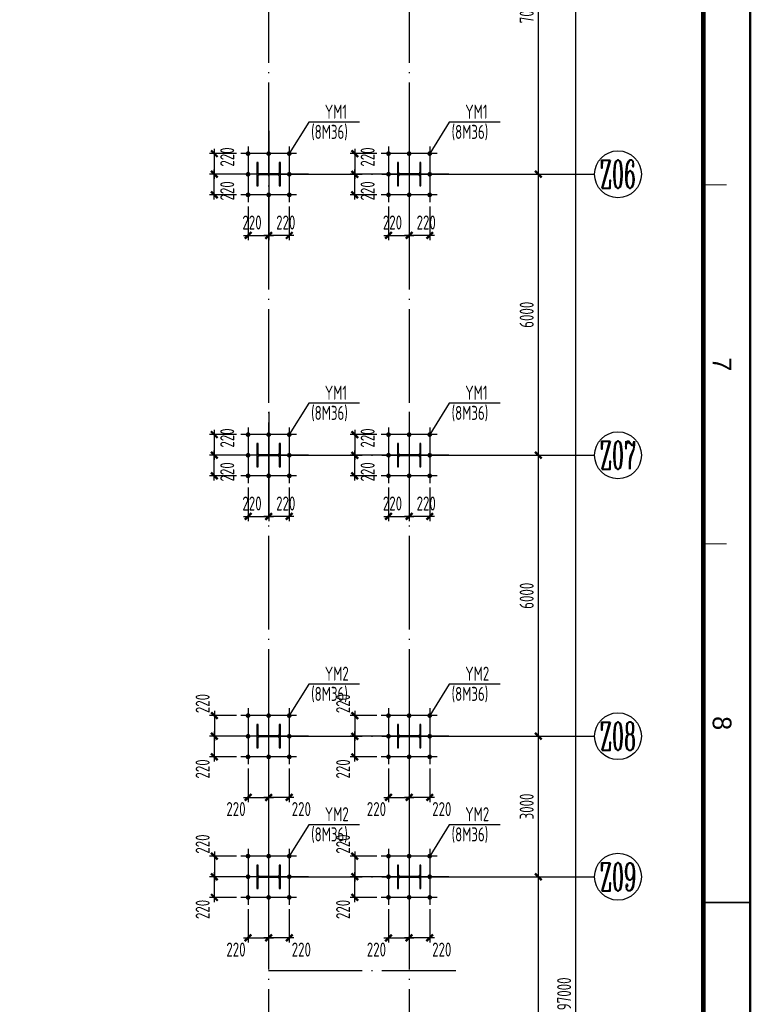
# Model space of a CAD drawing. Extents: x -294221 to 474257, y -25219 to 114942.
# Tile 22 of 69: x -14692 to 935, y 48870 to 69894. Entities that reach past the tile are written whole.
import ezdxf
from ezdxf.enums import TextEntityAlignment as Align

# ---------------------------------------------------------------- set-up
doc = ezdxf.new("R2010")
doc.units = 0
doc.header["$LTSCALE"] = 1000
doc.linetypes.add('DOTE', pattern=[2.42, 2, -0.2, 0.02, -0.2])
for name, color, linetype in [('AXIS', 7, 'Continuous'), ('AXIS_DIM', 3, 'Continuous'), ('AXIS_NUM', 7, 'Continuous'), ('BORDER', 7, 'Continuous'), ('DIM', 3, 'Continuous'), ('L-DIM', 3, 'Continuous'), ('L-柱子', 7, 'Continuous'), ('L-螺栓', 2, 'Continuous'), ('L-轴网', 2, 'Continuous'), ('STEEL', 7, 'Continuous')]:
    doc.layers.add(name, color=color, linetype=linetype)
doc.styles.add('QC_宋体', font='txt')
doc.styles.add('TSSD_Axis', font='complex.shx', dxfattribs={"width": 0.7, "bigfont": 'hztxt.shx'})
doc.styles.add('TSSD_Dimension', font='tssdeng.shx', dxfattribs={"width": 0.7, "bigfont": 'hztxt.shx'})
doc.styles.add('TSSD_Rein', font='Tssdeng.shx', dxfattribs={"width": 0.7, "bigfont": '@@tssdchn.shx'})
doc.dimstyles.new('TSSD_100_100$0', dxfattribs={"dimtxt": 300, "dimasz": 100, "dimexe": 100, "dimexo": 250, "dimgap": 100, "dimtad": 1, "dimdec": 0, "dimrnd": 0.001, "dimzin": 0, "dimdsep": 46, "dimtxsty": 'TSSD_Dimension', "dimblk": 'ARCHTICK', "dimcen": 0, "dimdle": 100, "dimclrt": 7, "dimadec": 0, "dimazin": 0, "dimtfac": 1, "dimtdec": 0, "dimtix": 1, "dimtmove": 2, "dimatfit": 3, "dimldrblk": 'ARCHTICK', "dimfxl": 0, "dimtolj": 1, "dimtzin": 0, "dimarcsym": 0})
doc.dimstyles.new('TSSD_50_100', dxfattribs={"dimtxt": 300, "dimasz": 100, "dimexe": 100, "dimexo": 250, "dimgap": 100, "dimtad": 1, "dimdec": 0, "dimlfac": 0.5, "dimzin": 0, "dimdsep": 46, "dimtxsty": 'TSSD_Dimension', "dimblk": 'ARCHTICK', "dimcen": 0, "dimdle": 100, "dimclrt": 7, "dimadec": 0, "dimazin": 0, "dimtfac": 1, "dimtdec": 0, "dimtix": 1, "dimtmove": 2, "dimatfit": 3, "dimldrblk": 'ARCHTICK', "dimfxl": 0, "dimtolj": 1, "dimtzin": 0, "dimarcsym": 0})

# ---------------------------------------------------------------- blocks, each defined once
blk = doc.blocks.new('_ArchTick')
at = {"color": 0, "linetype": 'ByBlock', "const_width": 0.5}
blk.add_lwpolyline([(-0.71, -0.71), (0.71, 0.71)], dxfattribs=at)
blk = doc.blocks.new('*D28')
at = {"layer": 'AXIS_DIM', "color": 0, "lineweight": -2}
for p, q in [((-5124, 97594), (-2713, 97594)), ((-2813, 494), (-2813, 97694)), ((-5124, 594), (-2713, 594))]:
    blk.add_line(p, q, dxfattribs=at)
at = {"layer": 'Defpoints', "color": 0}
for p in [(-5374, 97594), (-2813, 97594), (-5374, 594)]:
    blk.add_point(p, dxfattribs=at)
at = {"layer": 'AXIS_DIM', "color": 0, "lineweight": -2, "xscale": 99.99999969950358, "yscale": 99.99999969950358, "zscale": 99.99999969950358}
for p, rotation in [((-2813, 97594), 90), ((-2813, 594), 270)]:
    blk.add_blockref('_ArchTick', p, dxfattribs=dict(at, rotation=rotation))
at = {"layer": 'AXIS_DIM', "color": 7, "insert": (-3063, 49094), "char_height": 300, "attachment_point": 5, "rotation": 90, "style": 'TSSD_Dimension'}
blk.add_mtext('\\A1;97000', dxfattribs=at)
blk = doc.blocks.new('*D32')
at = {"layer": 'AXIS_DIM', "color": 0, "lineweight": -2}
for p, q in [((-5124, 73594), (-3513, 73594)), ((-3613, 66494), (-3613, 73694)), ((-5124, 66594), (-3513, 66594))]:
    blk.add_line(p, q, dxfattribs=at)
at = {"layer": 'Defpoints', "color": 0}
for p in [(-5374, 73594), (-3613, 73594), (-5374, 66594)]:
    blk.add_point(p, dxfattribs=at)
at = {"layer": 'AXIS_DIM', "color": 0, "lineweight": -2, "xscale": 99.99999969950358, "yscale": 99.99999969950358, "zscale": 99.99999969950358}
for p, rotation in [((-3613, 73594), 90), ((-3613, 66594), 270)]:
    blk.add_blockref('_ArchTick', p, dxfattribs=dict(at, rotation=rotation))
at = {"layer": 'AXIS_DIM', "color": 7, "insert": (-3863, 70094), "char_height": 300, "attachment_point": 5, "rotation": 90, "style": 'TSSD_Dimension'}
blk.add_mtext('\\A1;7000', dxfattribs=at)
blk = doc.blocks.new('*D33')
at = {"layer": 'AXIS_DIM', "color": 0, "lineweight": -2}
for p, q in [((-3613, 60494), (-3613, 66694)), ((-5124, 66594), (-3513, 66594)), ((-5124, 60594), (-3513, 60594))]:
    blk.add_line(p, q, dxfattribs=at)
at = {"layer": 'Defpoints', "color": 0}
for p in [(-5374, 66594), (-3613, 66594), (-5374, 60594)]:
    blk.add_point(p, dxfattribs=at)
at = {"layer": 'AXIS_DIM', "color": 0, "lineweight": -2, "xscale": 99.99999969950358, "yscale": 99.99999969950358, "zscale": 99.99999969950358}
for p, rotation in [((-3613, 66594), 90), ((-3613, 60594), 270)]:
    blk.add_blockref('_ArchTick', p, dxfattribs=dict(at, rotation=rotation))
at = {"layer": 'AXIS_DIM', "color": 7, "insert": (-3863, 63594), "char_height": 300, "attachment_point": 5, "rotation": 90, "style": 'TSSD_Dimension'}
blk.add_mtext('\\A1;6000', dxfattribs=at)
blk = doc.blocks.new('*D34')
at = {"layer": 'AXIS_DIM', "color": 0, "lineweight": -2}
for p, q in [((-5124, 60594), (-3513, 60594)), ((-3613, 54494), (-3613, 60694)), ((-5124, 54594), (-3513, 54594))]:
    blk.add_line(p, q, dxfattribs=at)
at = {"layer": 'Defpoints', "color": 0}
for p in [(-5374, 60594), (-3613, 60594), (-5374, 54594)]:
    blk.add_point(p, dxfattribs=at)
at = {"layer": 'AXIS_DIM', "color": 0, "lineweight": -2, "xscale": 99.99999969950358, "yscale": 99.99999969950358, "zscale": 99.99999969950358}
for p, rotation in [((-3613, 60594), 90), ((-3613, 54594), 270)]:
    blk.add_blockref('_ArchTick', p, dxfattribs=dict(at, rotation=rotation))
at = {"layer": 'AXIS_DIM', "color": 7, "insert": (-3863, 57594), "char_height": 300, "attachment_point": 5, "rotation": 90, "style": 'TSSD_Dimension'}
blk.add_mtext('\\A1;6000', dxfattribs=at)
blk = doc.blocks.new('*D35')
at = {"layer": 'AXIS_DIM', "color": 0, "lineweight": -2}
for p, q in [((-3613, 51494), (-3613, 54694)), ((-5124, 54594), (-3513, 54594)), ((-5124, 51594), (-3513, 51594))]:
    blk.add_line(p, q, dxfattribs=at)
at = {"layer": 'Defpoints', "color": 0}
for p in [(-5374, 54594), (-3613, 54594), (-5374, 51594)]:
    blk.add_point(p, dxfattribs=at)
at = {"layer": 'AXIS_DIM', "color": 0, "lineweight": -2, "xscale": 99.99999969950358, "yscale": 99.99999969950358, "zscale": 99.99999969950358}
for p, rotation in [((-3613, 54594), 90), ((-3613, 51594), 270)]:
    blk.add_blockref('_ArchTick', p, dxfattribs=dict(at, rotation=rotation))
at = {"layer": 'AXIS_DIM', "color": 7, "insert": (-3863, 53094), "char_height": 300, "attachment_point": 5, "rotation": 90, "style": 'TSSD_Dimension'}
blk.add_mtext('\\A1;3000', dxfattribs=at)
blk = doc.blocks.new('*D36')
at = {"layer": 'AXIS_DIM', "color": 0, "lineweight": -2}
for p, q in [((-5124, 51594), (-3513, 51594)), ((-3613, 39494), (-3613, 51694)), ((-5124, 39594), (-3513, 39594))]:
    blk.add_line(p, q, dxfattribs=at)
at = {"layer": 'Defpoints', "color": 0}
for p in [(-5374, 51594), (-3613, 51594), (-5374, 39594)]:
    blk.add_point(p, dxfattribs=at)
at = {"layer": 'AXIS_DIM', "color": 0, "lineweight": -2, "xscale": 99.99999969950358, "yscale": 99.99999969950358, "zscale": 99.99999969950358}
for p, rotation in [((-3613, 51594), 90), ((-3613, 39594), 270)]:
    blk.add_blockref('_ArchTick', p, dxfattribs=dict(at, rotation=rotation))
at = {"layer": 'AXIS_DIM', "color": 7, "insert": (-3863, 45594), "char_height": 300, "attachment_point": 5, "rotation": 90, "style": 'TSSD_Dimension'}
blk.add_mtext('\\A1;12000', dxfattribs=at)
blk = doc.blocks.new('ts_axno')
at = {"color": 0, "linetype": 'ByBlock', "lineweight": -2}
blk.add_circle((0, 0), 0.5, dxfattribs=at)
at = {"color": 0, "linetype": 'ByBlock', "lineweight": -2, "style": 'TSSD_Axis', "width": 0.7}
blk.add_attdef('A', text='', height=0.6, dxfattribs=at).set_placement((0, 0), align=Align.MIDDLE_CENTER)
blk = doc.blocks.new('*D6')
at = {"layer": 'Defpoints', "color": 0}
for p in [(821, 965), (1261, 965), (1261, 100)]:
    blk.add_point(p, dxfattribs=at)
at = {"layer": 'DIM', "color": 0, "lineweight": -2}
for p, q in [((821, 715), (821, 0)), ((1261, 715), (1261, 0)), ((721, 100), (1361, 100))]:
    blk.add_line(p, q, dxfattribs=at)
at = {"layer": 'DIM', "color": 0, "lineweight": -2, "xscale": 100, "yscale": 100, "zscale": 100, "rotation": 180}
blk.add_blockref('_ArchTick', (821, 100), dxfattribs=at)
at = {"layer": 'DIM', "color": 0, "lineweight": -2, "xscale": 100, "yscale": 100, "zscale": 100}
blk.add_blockref('_ArchTick', (1261, 100), dxfattribs=at)
at = {"layer": 'DIM', "color": 7, "insert": (905, 375), "char_height": 300, "attachment_point": 5, "style": 'TSSD_Dimension'}
blk.add_mtext('\\A1;220', dxfattribs=at)
blk = doc.blocks.new('*D7')
at = {"layer": 'Defpoints', "color": 0}
for p in [(1261, 965), (1701, 965), (1261, 100)]:
    blk.add_point(p, dxfattribs=at)
at = {"layer": 'DIM', "color": 0, "lineweight": -2}
for p, q in [((1261, 715), (1261, 0)), ((1701, 715), (1701, 0)), ((1801, 100), (1161, 100))]:
    blk.add_line(p, q, dxfattribs=at)
at = {"layer": 'DIM', "color": 0, "lineweight": -2, "xscale": 100, "yscale": 100, "zscale": 100, "rotation": 180}
blk.add_blockref('_ArchTick', (1261, 100), dxfattribs=at)
at = {"layer": 'DIM', "color": 0, "lineweight": -2, "xscale": 100, "yscale": 100, "zscale": 100}
blk.add_blockref('_ArchTick', (1701, 100), dxfattribs=at)
at = {"layer": 'DIM', "color": 7, "insert": (1626, 375), "char_height": 300, "attachment_point": 5, "style": 'TSSD_Dimension'}
blk.add_mtext('\\A1;220', dxfattribs=at)
blk = doc.blocks.new('ls')
at = {"color": 2, "const_width": 50, "elevation": 0}
for points in [[(4909906, -2304294, 1), (4909856, -2304294, 1), (4909906, -2304294, 1)], [(4910346, -2304294, 1), (4910296, -2304294, 1), (4910346, -2304294, 1)], [(4910786, -2304294, 1), (4910736, -2304294, 1), (4910786, -2304294, 1)], [(4909906, -2304734, 1), (4909856, -2304734, 1), (4909906, -2304734, 1)], [(4910786, -2304734, 1), (4910736, -2304734, 1), (4910786, -2304734, 1)], [(4909906, -2305174, 1), (4909856, -2305174, 1), (4909906, -2305174, 1)], [(4910346, -2305174, 1), (4910296, -2305174, 1), (4910346, -2305174, 1)], [(4910786, -2305174, 1), (4910736, -2305174, 1), (4910786, -2305174, 1)]]:
    blk.add_lwpolyline(points, format="xyb", dxfattribs=at)
at = {"layer": 'AXIS'}
for p, q in [((4910321, -2303885), (4910321, -2305583)), ((4909393, -2304734), (4911250, -2304734))]:
    blk.add_line(p, q, dxfattribs=at)
at = {"layer": 'AXIS', "color": 1, "ltscale": 0.5}
for p, q in [((4909881, -2304138), (4909881, -2305330)), ((4910761, -2304138), (4910761, -2305330)), ((4909725, -2304294), (4910917, -2304294)), ((4909725, -2305174), (4910917, -2305174))]:
    blk.add_line(p, q, dxfattribs=at)
blk = doc.blocks.new('*D9')
at = {"layer": 'Defpoints', "color": 0}
for p in [(821, 1845), (100, 1405), (821, 1405)]:
    blk.add_point(p, dxfattribs=at)
at = {"layer": 'DIM', "color": 0, "lineweight": -2}
for p, q in [((100, 1945), (100, 1305)), ((571, 1845), (0, 1845)), ((571, 1405), (0, 1405))]:
    blk.add_line(p, q, dxfattribs=at)
at = {"layer": 'DIM', "color": 0, "lineweight": -2, "xscale": 100, "yscale": 100, "zscale": 100}
for p, rotation in [((100, 1845), 90), ((100, 1405), 270)]:
    blk.add_blockref('_ArchTick', p, dxfattribs=dict(at, rotation=rotation))
at = {"layer": 'DIM', "color": 7, "insert": (375, 1774), "char_height": 300, "attachment_point": 5, "rotation": 90, "style": 'TSSD_Dimension'}
blk.add_mtext('\\A1;220', dxfattribs=at)
blk = doc.blocks.new('*D10')
at = {"layer": 'Defpoints', "color": 0}
for p in [(100, 1405), (821, 1405), (821, 965)]:
    blk.add_point(p, dxfattribs=at)
at = {"layer": 'DIM', "color": 0, "lineweight": -2}
for p, q in [((100, 865), (100, 1505)), ((571, 1405), (0, 1405)), ((571, 965), (0, 965))]:
    blk.add_line(p, q, dxfattribs=at)
at = {"layer": 'DIM', "color": 0, "lineweight": -2, "xscale": 100, "yscale": 100, "zscale": 100}
for p, rotation in [((100, 1405), 90), ((100, 965), 270)]:
    blk.add_blockref('_ArchTick', p, dxfattribs=dict(at, rotation=rotation))
at = {"layer": 'DIM', "color": 7, "insert": (375, 1050), "char_height": 300, "attachment_point": 5, "rotation": 90, "style": 'TSSD_Dimension'}
blk.add_mtext('\\A1;220', dxfattribs=at)
blk = doc.blocks.new('*D22')
at = {"layer": 'Defpoints', "color": 0}
for p in [(297659, -29444), (298099, -29444), (298099, -30309)]:
    blk.add_point(p, dxfattribs=at)
at = {"layer": 'L-DIM', "color": 0, "lineweight": -2}
for p, q in [((297659, -29694), (297659, -30409)), ((298099, -29694), (298099, -30409)), ((297559, -30309), (298199, -30309))]:
    blk.add_line(p, q, dxfattribs=at)
at = {"layer": 'L-DIM', "color": 0, "lineweight": -2, "xscale": 100, "yscale": 100, "zscale": 100, "rotation": 180}
blk.add_blockref('_ArchTick', (297659, -30309), dxfattribs=at)
at = {"layer": 'L-DIM', "color": 0, "lineweight": -2, "xscale": 100, "yscale": 100, "zscale": 100}
blk.add_blockref('_ArchTick', (298099, -30309), dxfattribs=at)
at = {"layer": 'L-DIM', "color": 7, "insert": (297401, -30559), "char_height": 300, "attachment_point": 5, "style": 'TSSD_Dimension'}
blk.add_mtext('\\A1;220', dxfattribs=at)
blk = doc.blocks.new('*D23')
at = {"layer": 'Defpoints', "color": 0}
for p in [(298099, -29444), (298539, -29444), (298099, -30309)]:
    blk.add_point(p, dxfattribs=at)
at = {"layer": 'L-DIM', "color": 0, "lineweight": -2}
for p, q in [((298099, -29694), (298099, -30409)), ((298539, -29694), (298539, -30409)), ((298639, -30309), (297999, -30309))]:
    blk.add_line(p, q, dxfattribs=at)
at = {"layer": 'L-DIM', "color": 0, "lineweight": -2, "xscale": 100, "yscale": 100, "zscale": 100, "rotation": 180}
blk.add_blockref('_ArchTick', (298099, -30309), dxfattribs=at)
at = {"layer": 'L-DIM', "color": 0, "lineweight": -2, "xscale": 100, "yscale": 100, "zscale": 100}
blk.add_blockref('_ArchTick', (298539, -30309), dxfattribs=at)
at = {"layer": 'L-DIM', "color": 7, "insert": (298797, -30559), "char_height": 300, "attachment_point": 5, "style": 'TSSD_Dimension'}
blk.add_mtext('\\A1;220', dxfattribs=at)
blk = doc.blocks.new('*D24')
at = {"layer": 'Defpoints', "color": 0}
for p in [(297659, -28564), (296939, -29004), (297659, -29004)]:
    blk.add_point(p, dxfattribs=at)
at = {"layer": 'L-DIM', "color": 0, "lineweight": -2}
for p, q in [((297409, -28564), (296839, -28564)), ((296939, -28464), (296939, -29104)), ((297409, -29004), (296839, -29004))]:
    blk.add_line(p, q, dxfattribs=at)
at = {"layer": 'L-DIM', "color": 0, "lineweight": -2, "xscale": 100, "yscale": 100, "zscale": 100}
for p, rotation in [((296939, -28564), 90), ((296939, -29004), 270)]:
    blk.add_blockref('_ArchTick', p, dxfattribs=dict(at, rotation=rotation))
at = {"layer": 'L-DIM', "color": 7, "insert": (296689, -28306), "char_height": 300, "attachment_point": 5, "rotation": 90, "style": 'TSSD_Dimension'}
blk.add_mtext('\\A1;220', dxfattribs=at)
blk = doc.blocks.new('*D25')
at = {"layer": 'Defpoints', "color": 0}
for p in [(296939, -29004), (297659, -29004), (297659, -29444)]:
    blk.add_point(p, dxfattribs=at)
at = {"layer": 'L-DIM', "color": 0, "lineweight": -2}
for p, q in [((297409, -29004), (296839, -29004)), ((296939, -29544), (296939, -28904)), ((297409, -29444), (296839, -29444))]:
    blk.add_line(p, q, dxfattribs=at)
at = {"layer": 'L-DIM', "color": 0, "lineweight": -2, "xscale": 100, "yscale": 100, "zscale": 100}
for p, rotation in [((296939, -29004), 90), ((296939, -29444), 270)]:
    blk.add_blockref('_ArchTick', p, dxfattribs=dict(at, rotation=rotation))
at = {"layer": 'L-DIM', "color": 7, "insert": (296689, -29702), "char_height": 300, "attachment_point": 5, "rotation": 90, "style": 'TSSD_Dimension'}
blk.add_mtext('\\A1;220', dxfattribs=at)
blk = doc.blocks.new('A1+0.5E图框')
for points, const_width in [([(0, 0), (1261, 0), (1261, 594), (0, 594)], 0.5), ([(25, 10), (1251, 10), (1251, 584), (25, 584)], 1)]:
    blk.add_lwpolyline(points, close=True, dxfattribs=dict(const_width=const_width))
for points, const_width in [([(638, 594), (638, 584)], 0.35), ([(484.75, 589), (484.75, 584)], 0.2), ([(561.38, 589), (561.38, 584)], 0.2)]:
    blk.add_lwpolyline(points, dxfattribs=dict(const_width=const_width))
at = {"style": 'QC_宋体'}
for s, p in [('7', (523.06, 588)), ('8', (599.69, 588))]:
    blk.add_text(s, height=4, dxfattribs=at).set_placement(p, align=Align.MIDDLE_CENTER)
blk = doc.blocks.new('B202676111851')
at = {"layer": 'L-螺栓', "color": 2}
for p, q in [((2115.5, 2515.3), (1700.5, 1845.1)), ((3203.8, 2515.3), (2115.5, 2515.3))]:
    blk.add_line(p, q, dxfattribs=at)
at = {"layer": 'STEEL'}
blk.add_lwpolyline([(1510.5, 1155.1), (1510.5, 1655.1), (1486.5, 1655.1), (1486.5, 1454.6, -0.4142136), (1444.5, 1412.6), (1076.5, 1412.6, -0.4142136), (1034.5, 1454.6), (1034.5, 1655.1), (1010.5, 1655.1), (1010.5, 1155.1), (1034.5, 1155.1), (1034.5, 1355.6, -0.4142136), (1076.5, 1397.6), (1444.5, 1397.6, -0.4142136), (1486.5, 1355.6), (1486.5, 1155.1), (1510.5, 1155.1)], format="xyb", dxfattribs=at)
at = {"color": 0, "rotation": 270}
blk.add_blockref('ls', (2305994.8, 4911726.3), dxfattribs=at)
at = {"layer": 'L-螺栓', "color": 2, "style": 'TSSD_Rein', "width": 0.7}
for s, p in [('YM1', (2459.6, 2591.3)), ('(8M36)', (2168.4, 2159.8))]:
    blk.add_text(s, height=300, dxfattribs=at).set_placement(p)
at = {"layer": 'DIM'}
for base, p1, p2, angle, picture, middle in [((100, 1405.1), (820.5, 1845.1), (820.5, 1405.1), 270, '*D9', (375, 1774)), ((100, 1405.1), (820.5, 965.1), (820.5, 1405.1), 90, '*D10', (375, 1050.3)), ((1260.5, 100), (1700.5, 965.1), (1260.5, 965.1), 180, '*D7', (1626, 375))]:
    dim = blk.add_linear_dim(base=base, p1=p1, p2=p2, angle=angle, dimstyle='TSSD_50_100', dxfattribs=at)
    dim.commit()
    dim.dimension.update_dxf_attribs({"geometry": picture, "text_midpoint": middle, "dimtype": 128})
dim = blk.add_linear_dim(base=(1260.5, 100), p1=(820.5, 965.1), p2=(1260.5, 965.1), dimstyle='TSSD_50_100', dxfattribs=at)
dim.commit()
dim.dimension.update_dxf_attribs({"geometry": '*D6', "text_midpoint": (905, 375), "dimtype": 128})
blk = doc.blocks.new('B202676135436')
at = {"layer": 'L-柱子', "elevation": 0}
blk.add_lwpolyline([(1810.5, 1455.1), (1810.5, 1955.1), (1786.5, 1955.1), (1786.5, 1754.6, -0.4142136), (1744.5, 1712.6), (1376.5, 1712.6, -0.4142136), (1334.5, 1754.6), (1334.5, 1955.1), (1310.5, 1955.1), (1310.5, 1455.1), (1334.5, 1455.1), (1334.5, 1655.6, -0.4142136), (1376.5, 1697.6), (1744.5, 1697.6, -0.4142136), (1786.5, 1655.6), (1786.5, 1455.1), (1810.5, 1455.1)], format="xyb", dxfattribs=at)
at = {"layer": 'L-螺栓', "color": 2}
for p, q in [((2415.5, 2815.3), (2000.5, 2145.1)), ((3503.8, 2815.3), (2415.5, 2815.3))]:
    blk.add_line(p, q, dxfattribs=at)
at = {"layer": 'L-螺栓', "color": 2, "const_width": 50}
for points in [[(1120.5, 2120.1, 1), (1120.5, 2170.1, 1), (1120.5, 2120.1, 1)], [(1560.5, 2120.1, 1), (1560.5, 2170.1, 1), (1560.5, 2120.1, 1)], [(2000.5, 2120.1, 1), (2000.5, 2170.1, 1), (2000.5, 2120.1, 1)], [(1120.5, 1680.1, 1), (1120.5, 1730.1, 1), (1120.5, 1680.1, 1)], [(2000.5, 1680.1, 1), (2000.5, 1730.1, 1), (2000.5, 1680.1, 1)], [(1120.5, 1240.1, 1), (1120.5, 1290.1, 1), (1120.5, 1240.1, 1)], [(1560.5, 1240.1, 1), (1560.5, 1290.1, 1), (1560.5, 1240.1, 1)], [(2000.5, 1240.1, 1), (2000.5, 1290.1, 1), (2000.5, 1240.1, 1)]]:
    blk.add_lwpolyline(points, format="xyb", dxfattribs=at)
at = {"layer": 'L-轴网'}
for p, q in [((1560.5, 2633.6), (1560.5, 776.7)), ((2409.5, 1705.1), (711.6, 1705.1))]:
    blk.add_line(p, q, dxfattribs=at)
at = {"layer": 'L-轴网', "color": 1, "ltscale": 0.5}
for p, q in [((2156.7, 2145.1), (964.3, 2145.1)), ((1120.5, 2301.4), (1120.5, 1108.9)), ((2000.5, 2301.4), (2000.5, 1108.9)), ((2156.7, 1265.1), (964.3, 1265.1))]:
    blk.add_line(p, q, dxfattribs=at)
at = {"layer": 'L-螺栓', "color": 2, "style": 'TSSD_Rein', "width": 0.7}
for s, p in [('YM2', (2759.6, 2891.3)), ('(8M36)', (2468.4, 2459.8))]:
    blk.add_text(s, height=300, dxfattribs=at).set_placement(p)
at = {"layer": 'L-DIM'}
for base, p1, p2, angle, picture, middle in [((400, 1705.1), (1120.5, 2145.1), (1120.5, 1705.1), 270, '*D24', (150, 2403.2)), ((400, 1705.1), (1120.5, 1265.1), (1120.5, 1705.1), 90, '*D25', (150, 1007.1)), ((1560.5, 400), (2000.5, 1265.1), (1560.5, 1265.1), 180, '*D23', (2258.6, 150))]:
    dim = blk.add_linear_dim(base=base, p1=p1, p2=p2, angle=angle, dimstyle='TSSD_50_100', dxfattribs=at)
    dim.commit()
    dim.dimension.update_dxf_attribs({"geometry": picture, "text_midpoint": middle, "dimtype": 128, "insert": (-296538.5, 30709.1)})
dim = blk.add_linear_dim(base=(1560.5, 400), p1=(1120.5, 1265.1), p2=(1560.5, 1265.1), dimstyle='TSSD_50_100', dxfattribs=at)
dim.commit()
dim.dimension.update_dxf_attribs({"geometry": '*D22', "text_midpoint": (862.4, 150), "dimtype": 128, "insert": (-296538.5, 30709.1)})

msp = doc.modelspace()

# ---------------------------------------------------------------- linework, layer by layer
at = {"layer": 'AXIS', "color": 1, "linetype": 'DOTE'}
for p, q in [((-9374.496, 97593.907, -4116055.252), (-9374.496, -406.442, -4116055.252)), ((-6374.496, 97593.907, -4116055.252), (-6374.496, -406.442, -4116055.252)), ((-9374.496, 66593.907, -4116055.252), (-5374.496, 66593.907, -4116055.252)), ((-9374.496, 60593.907, -4116055.252), (-5374.496, 60593.907, -4116055.252)), ((-9374.496, 54593.907, -4116055.252), (-5374.496, 54593.907, -4116055.252)), ((-9374.496, 51593.907, -4116055.252), (-5374.496, 51593.907, -4116055.252)), ((-9374.496, 49593.907, -4116055.252), (-5374.496, 49593.907, -4116055.252))]:
    msp.add_line(p, q, dxfattribs=at)
at = {"layer": 'AXIS_NUM'}
for p, q in [((-5374.496, 66593.907, -4116055.252), (-2413.47, 66593.907, -4116055.252)), ((-5374.496, 60593.907, -4116055.252), (-2413.47, 60593.907, -4116055.252)), ((-5374.496, 54593.907, -4116055.252), (-2413.47, 54593.907, -4116055.252)), ((-5374.496, 51593.907, -4116055.252), (-2413.47, 51593.907, -4116055.252))]:
    msp.add_line(p, q, dxfattribs=at)
at = {"layer": 'BORDER'}
msp.add_lwpolyline([(-58489.896, -11257.991), (-58489.896, 114942.009), (910.104, 114942.009), (910.104, -11257.991)], close=True, dxfattribs=at)
at = {"layer": 'BORDER', "const_width": 50}
msp.add_lwpolyline([(-57489.896, -10257.991), (-57489.896, 112442.009), (-89.896, 112442.009), (-89.896, -10257.991)], close=True, dxfattribs=at)

# ---------------------------------------------------------------- block references
at = {"xscale": 100, "yscale": 100, "zscale": 100, "rotation": 270}
msp.add_blockref('A1+0.5E图框', (-58489.896, 114842.009), dxfattribs=at)
at = {"layer": 'AXIS_NUM'}
ref = msp.add_blockref('ts_axno', (-1913.47, 66593.907, -4116055.252), dxfattribs=dict(at, xscale=999.9999969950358, yscale=999.9999969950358, zscale=999.9999969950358))
ref.add_attrib('A2', 'Z06', dxfattribs={"height": 600, "style": 'TSSD_Axis', "width": 0.5}).set_placement((-1913.47, 66593.907, -4116055.252), align=Align.MIDDLE_CENTER)
ref = msp.add_blockref('ts_axno', (-1913.47, 60593.907, -4116055.252), dxfattribs=dict(at, xscale=999.9999969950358, yscale=999.9999969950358, zscale=999.9999969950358))
ref.add_attrib('A2', 'Z07', dxfattribs={"height": 600, "style": 'TSSD_Axis', "width": 0.5}).set_placement((-1913.47, 60593.907, -4116055.252), align=Align.MIDDLE_CENTER)
ref = msp.add_blockref('ts_axno', (-1913.47, 54593.907, -4116055.252), dxfattribs=dict(at, xscale=999.9999969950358, yscale=999.9999969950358, zscale=999.9999969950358))
ref.add_attrib('A2', 'Z08', dxfattribs={"height": 600, "style": 'TSSD_Axis', "width": 0.5}).set_placement((-1913.47, 54593.907, -4116055.252), align=Align.MIDDLE_CENTER)
ref = msp.add_blockref('ts_axno', (-1913.47, 51593.907, -4116055.252), dxfattribs=dict(at, xscale=999.9999969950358, yscale=999.9999969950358, zscale=999.9999969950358))
ref.add_attrib('A2', 'Z09', dxfattribs={"height": 600, "style": 'TSSD_Axis', "width": 0.5}).set_placement((-1913.47, 51593.907, -4116055.252), align=Align.MIDDLE_CENTER)
at = {"layer": 'L-螺栓'}
for name, p in [('B202676111851', (-10635.004, 65188.76, -4116055.252)), ('B202676111851', (-7635.004, 65188.76, -4116055.252)), ('B202676111851', (-10635.004, 59188.76, -4116055.252)), ('B202676111851', (-7635.004, 59188.76, -4116055.252)), ('B202676135436', (-10935.004, 52888.758, -4116055.252)), ('B202676135436', (-7935.004, 52888.758, -4116055.252)), ('B202676135436', (-10935.004, 49888.758, -4116055.252)), ('B202676135436', (-7935.004, 49888.758, -4116055.252))]:
    msp.add_blockref(name, p, dxfattribs=at)

# ---------------------------------------------------------------- dimensions: what is measured, and where the dimension line sits
at = {"layer": 'AXIS_DIM'}
for base, p1, p2, picture, middle in [((-2813.47, 97593.907, -4116055.252), (-5374.496, 593.558, -4116055.252), (-5374.496, 97593.907, -4116055.252), '*D28', (-3063.47, 49093.732, -4116055.252)), ((-3613.47, 73593.907, -4116055.252), (-5374.496, 66593.907, -4116055.252), (-5374.496, 73593.907, -4116055.252), '*D32', (-3863.47, 70093.907, -4116055.252)), ((-3613.47, 66593.907, -4116055.252), (-5374.496, 60593.907, -4116055.252), (-5374.496, 66593.907, -4116055.252), '*D33', (-3863.47, 63593.907, -4116055.252)), ((-3613.47, 60593.907, -4116055.252), (-5374.496, 54593.907, -4116055.252), (-5374.496, 60593.907, -4116055.252), '*D34', (-3863.47, 57593.907, -4116055.252)), ((-3613.47, 54593.907, -4116055.252), (-5374.496, 51593.907, -4116055.252), (-5374.496, 54593.907, -4116055.252), '*D35', (-3863.47, 53093.907, -4116055.252)), ((-3613.47, 51593.907, -4116055.252), (-5374.496, 39593.907, -4116055.252), (-5374.496, 51593.907, -4116055.252), '*D36', (-3863.47, 45593.907, -4116055.252))]:
    dim = msp.add_linear_dim(base=base, p1=p1, p2=p2, angle=270, dimstyle='TSSD_100_100$0', override={"dimscale": 1, "dimlfac": 1}, dxfattribs=at)
    dim.commit()
    dim.dimension.update_dxf_attribs({"geometry": picture, "text_midpoint": middle})

doc.saveas('drawing.dxf')
